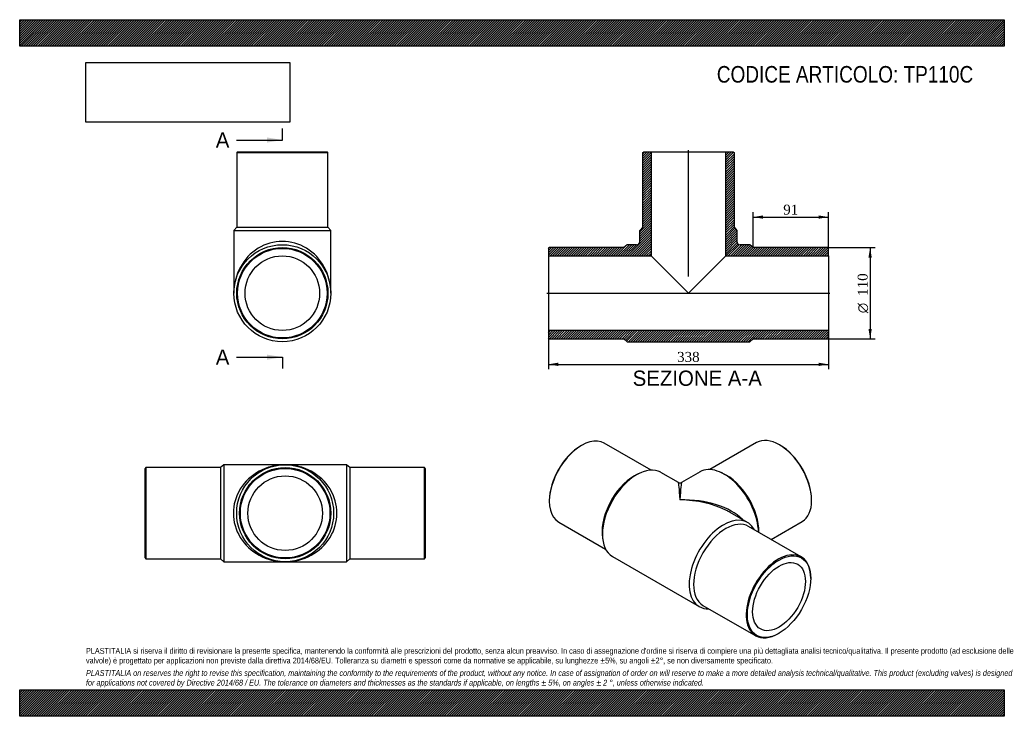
# Model space of a CAD drawing. Header units: millimetres. Extents: x 0 to 1188, y 0 to 840.
import ezdxf
from ezdxf.enums import TextEntityAlignment as Align
from ezdxf.lldxf.tags import DXFTag

# ---------------------------------------------------------------- set-up
doc = ezdxf.new("R2010")
doc.units = ezdxf.units.MM
doc.header["$LTSCALE"] = 4
for name, color, linetype in [('Default', 7, 'Continuous'), ('DV4_Default', 7, 'Continuous'), ('TP110C', 7, 'Continuous')]:
    doc.layers.add(name, color=color, linetype=linetype)
doc.styles.add('SEACAD_Solid_Edge_ANSI', font='seans.ttf')
doc.styles.add('SEACAD_Solid_Edge_ANSI1_Symbols', font='semeca1.ttf')
doc.styles.add('SEACAD_Times_New_Roman', font='times.ttf')
tags = doc.linetypes.add('CENTER2', pattern=[28.575, 19.05, -3.175, 3.175, -3.175]).pattern_tags.tags
tags[10:11] = [DXFTag(74, 4), DXFTag(75, 0), DXFTag(340, '0'), DXFTag(46, 0.0), DXFTag(50, 0.0), DXFTag(44, 0.0), DXFTag(45, 0.0)]
tags[8:9] = [DXFTag(74, 4), DXFTag(75, 0), DXFTag(340, '0'), DXFTag(46, 0.0), DXFTag(50, 0.0), DXFTag(44, 0.0), DXFTag(45, 0.0)]
tags[6:7] = [DXFTag(74, 4), DXFTag(75, 0), DXFTag(340, '0'), DXFTag(46, 0.0), DXFTag(50, 0.0), DXFTag(44, 0.0), DXFTag(45, 0.0)]
tags[4:5] = [DXFTag(74, 4), DXFTag(75, 0), DXFTag(340, '0'), DXFTag(46, 0.0), DXFTag(50, 0.0), DXFTag(44, 0.0), DXFTag(45, 0.0)]
doc.dimstyles.new('ANSImm', dxfattribs={"dimtxt": 12, "dimasz": 12, "dimexe": 6, "dimexo": 0, "dimgap": 3, "dimtad": 1, "dimdsep": 46, "dimtxsty": 'SEACAD_Times_New_Roman', "dimblk1": '_SE_FILLED', "dimblk2": '_SE_FILLED', "dimsah": 1, "dimcen": 6, "dimazin": 0, "dimtfac": 0.85, "dimtdec": 3, "dimtofl": 0, "dimtmove": 0, "dimatfit": 3, "dimfxl": 1, "dimarcsym": 0})
picture_1 = doc.add_image_def('image1.jpg', size_in_pixel=(4302, 1260))

# ---------------------------------------------------------------- blocks, each defined once
blk = doc.blocks.new('SE')
at = {"layer": 'TP110C', "color": 7, "linetype": 'Continuous'}
for p, q in [((152.3, 299.9), (151.3, 298.9)), ((151.3, 190.9), (151.3, 298.9)), ((152.3, 299.9), (152.3, 189.9)), ((242.3, 299.9), (152.3, 299.9)), ((246.3, 303.4), (242.3, 299.9)), ((242.3, 299.9), (242.3, 189.9)), ((246.3, 303.4), (246.3, 186.4)), ((320.3, 303.4), (246.3, 303.4)), ((394.3, 303.4), (320.3, 303.4)), ((394.3, 303.4), (394.3, 186.4)), ((398.3, 299.9), (394.3, 303.4)), ((398.3, 299.9), (398.3, 189.9)), ((488.3, 299.9), (398.3, 299.9)), ((488.3, 189.9), (488.3, 299.9)), ((489.3, 298.9), (488.3, 299.9)), ((489.3, 298.9), (489.3, 190.9)), ((151.3, 190.9), (152.3, 189.9)), ((488.3, 189.9), (489.3, 190.9)), ((152.3, 189.9), (242.3, 189.9)), ((242.3, 189.9), (246.3, 186.4)), ((246.3, 186.4), (320.3, 186.4)), ((320.3, 186.4), (394.3, 186.4)), ((394.3, 186.4), (398.3, 189.9)), ((398.3, 189.9), (488.3, 189.9))]:
    blk.add_line(p, q, dxfattribs=at)
for radius in [58.5, 55, 54, 45]:
    blk.add_circle((320.3, 244.9), radius, dxfattribs=at)
for major_axis in [(62.5, 0), (-62.5, 0)]:
    blk.add_ellipse((320.3, 244.9), major_axis=major_axis, ratio=0.936, start_param=1.570796, end_param=4.712389, dxfattribs=at)
blk = doc.blocks.new('SE1')
at = {"layer": 'TP110C', "color": 7, "linetype": 'Continuous'}
for p, q in [((677.9, 326.7), (677.2, 326.3)), ((761.9, 296.9), (705.4, 329.5)), ((889.1, 330.1), (832.6, 297.5)), ((917.3, 327), (916.6, 327.4)), ((749.3, 293.7), (746.2, 292.3)), ((794.7, 282), (773.7, 294.1)), ((820.9, 294.7), (798.7, 282)), ((848.4, 293), (845.2, 294.3)), ((639, 260.2), (639, 259.4)), ((955.5, 260), (955.5, 260.8)), ((878.3, 233.7), (857.2, 245.9)), ((650.4, 234.2), (706.9, 201.6)), ((943, 192.3), (879.4, 229)), ((906.7, 213.3), (944.1, 234.8)), ((703, 217.5), (703.3, 214.1)), ((715.2, 192.8), (819.8, 132.4)), ((954.4, 166.3), (954.4, 167.1)), ((824.4, 133.8), (888, 97)), ((915.5, 99.8), (916.2, 100.2))]:
    blk.add_line(p, q, dxfattribs=at)
blk.add_arc((796.7, 285.4), 4, 240.4671, 299.0734, dxfattribs=at)
for centre, major_axis, ratio, start_param, end_param in [((677.9, 281.8), (27.5, 47.6), 0.57735, 0, 3.141593), ((916.6, 282.5), (-27.5, 47.6), 0.57735, 3.141593, 6.283185), ((677.2, 282.2), (-27, -46.8), 0.57735, 3.926991, 5.497787), ((917.3, 282.9), (27, -46.8), 0.57735, 0.785398, 2.356194), ((744.4, 243.5), (-29.2, -50.7), 0.57735, 3.141593, 6.283185), ((850.1, 244.1), (-29.3, 50.7), 0.57735, 3.966005, 6.283185), ((741.6, 245.1), (-27.5, -47.6), 0.57735, 3.808703, 5.616075), ((852.9, 245.7), (-27.5, 47.6), 0.57735, 3.895745, 5.616075), ((796.7, 213.3), (2, -68.7), 0.028588, 2.338543, 3.123941), ((796.7, 213.3), (-2, -68.7), 0.028588, 3.159244, 3.944643), ((796.7, 213.3), (-85.5, -2.4), 0.557969, 3.618573, 4.696923), ((796.7, 213.3), (-85.5, 2.4), 0.557969, 4.013885, 4.727855), ((849.1, 183), (-29.2, -50.7), 0.57735, 2.793928, 6.283185), ((851.9, 181.4), (-27.5, -47.6), 0.57735, 3.141593, 6.283185), ((796.7, 213.3), (-85.5, 2.4), 0.557969, 3.942457, 4.013885), ((915.5, 144.7), (-27.5, -47.6), 0.57735, 2.356194, 6.283185), ((849.1, 183), (-29.2, -50.7), 0.57735, 0, 0.347665), ((915.5, 144.7), (-27.5, -47.6), 0.57735, 0, 0.785398)]:
    blk.add_ellipse(centre, major_axis=major_axis, ratio=ratio, start_param=start_param, end_param=end_param, dxfattribs=at)
for major_axis in [(27, 46.8), (-22.5, -39)]:
    blk.add_ellipse((916.2, 144.3), major_axis=major_axis, ratio=0.57735, dxfattribs=at)
blk = doc.blocks.new('SE2')
at = {"layer": 'TP110C', "color": 7, "linetype": 'Continuous'}
for p, q in [((262.9, 680.7), (261.9, 679.7)), ((261.9, 679.7), (371.9, 679.7)), ((261.9, 679.7), (261.9, 589.7)), ((262.9, 680.7), (370.9, 680.7)), ((371.9, 679.7), (370.9, 680.7)), ((371.9, 589.7), (371.9, 679.7)), ((261.9, 589.7), (258.4, 585.7)), ((258.4, 585.7), (375.4, 585.7)), ((258.4, 585.7), (258.4, 510.2)), ((261.9, 589.7), (371.9, 589.7)), ((375.4, 585.7), (371.9, 589.7)), ((375.4, 510.2), (375.4, 585.7))]:
    blk.add_line(p, q, dxfattribs=at)
for radius in [58.5, 55, 54, 45]:
    blk.add_circle((316.9, 510.2), radius, dxfattribs=at)
blk.add_ellipse((316.9, 510.2), major_axis=(0, -62.5), ratio=0.936, start_param=1.570796, end_param=4.712389, dxfattribs=at)
blk = doc.blocks.new('SE4')
at = {"color": 7, "linetype": 'Continuous', "style": 'SEACAD_Solid_Edge_ANSI'}
blk.add_text('A', height=18.4, dxfattribs=at).set_placement((236.6, 704.1), align=Align.TOP_LEFT)
blk = doc.blocks.new('SE5')
at = {"color": 7, "linetype": 'Continuous', "style": 'SEACAD_Solid_Edge_ANSI'}
blk.add_text('A', height=18.4, dxfattribs=at).set_placement((236.6, 442.3), align=Align.TOP_LEFT)
blk = doc.blocks.new('SEANNOT_GROUP')
at = {"linetype": 'Continuous'}
blk.add_hatch(color=7, dxfattribs=at).paths.add_polyline_path([(298.5, 691.8), (316.9, 694.9), (298.5, 698)])
at = {"color": 7, "linetype": 'Continuous'}
blk.add_lwpolyline([(261.7, 694.9), (316.9, 694.9)], dxfattribs=at)
blk = doc.blocks.new('SEANNOT_GROUP1')
at = {"linetype": 'Continuous'}
blk.add_hatch(color=7, dxfattribs=at).paths.add_polyline_path([(298.5, 430), (316.9, 433.1), (298.5, 436.1)])
at = {"color": 7, "linetype": 'Continuous'}
blk.add_lwpolyline([(261.7, 433.1), (316.9, 433.1)], dxfattribs=at)
blk = doc.blocks.new('SE3')
at = {"layer": 'Default', "color": 7, "linetype": 'CENTER2'}
for p, q in [((316.9, 694.9), (316.9, 708.7)), ((316.9, 433.1), (316.9, 419.3))]:
    blk.add_line(p, q, dxfattribs=at)
at = {"layer": 'Default', "color": 7, "linetype": 'CENTER2', "const_width": 0.0001}
blk.add_lwpolyline([(316.9, 694.9), (316.9, 433.1)], dxfattribs=at)
at = {"layer": 'Default'}
for name in ['SE4', 'SEANNOT_GROUP', 'SE5', 'SEANNOT_GROUP1']:
    blk.add_blockref(name, (0, 0), dxfattribs=at)
blk = doc.blocks.new('SE6')
at = {"layer": 'TP110C', "linetype": 'Continuous'}
h = blk.add_hatch(dxfattribs=at)
h.set_pattern_fill('LINE', scale=0.629921, angle=45, style=0)
edge = h.paths.add_edge_path()
edge.add_line((751.9, 589.7), (748.4, 585.7))
edge.add_line((748.4, 585.7), (748.4, 572.7))
edge.add_arc((744.4, 572.7), 4, 270, 360, ccw=False)
edge.add_line((744.4, 568.7), (732.9, 568.7))
edge.add_line((732.9, 568.7), (728.9, 565.2))
edge.add_line((728.9, 565.2), (638.9, 565.2))
edge.add_line((638.9, 565.2), (637.9, 564.2))
edge.add_line((637.9, 564.2), (637.9, 555.2))
edge.add_line((637.9, 555.2), (761.9, 555.2))
edge.add_line((761.9, 555.2), (761.9, 680.7))
edge.add_line((761.9, 680.7), (752.9, 680.7))
edge.add_line((752.9, 680.7), (751.9, 679.7))
edge.add_line((751.9, 679.7), (751.9, 589.7))
h = blk.add_hatch(dxfattribs=at)
h.set_pattern_fill('LINE', scale=0.629921, angle=45, style=0)
edge = h.paths.add_edge_path()
edge.add_line((861.9, 589.7), (861.9, 679.7))
edge.add_line((861.9, 679.7), (860.9, 680.7))
edge.add_line((860.9, 680.7), (851.9, 680.7))
edge.add_line((851.9, 680.7), (851.9, 555.2))
edge.add_line((851.9, 555.2), (975.9, 555.2))
edge.add_line((975.9, 555.2), (975.9, 564.2))
edge.add_line((975.9, 564.2), (974.9, 565.2))
edge.add_line((974.9, 565.2), (884.9, 565.2))
edge.add_line((884.9, 565.2), (880.9, 568.7))
edge.add_line((880.9, 568.7), (869.4, 568.7))
edge.add_arc((869.4, 572.7), 4, 180, 270, ccw=False)
edge.add_line((865.4, 572.7), (865.4, 585.7))
edge.add_line((865.4, 585.7), (861.9, 589.7))
h = blk.add_hatch(dxfattribs=at)
h.set_pattern_fill('LINE', scale=0.629921, angle=45, style=0)
h.paths.add_polyline_path([(975.9, 456.2), (975.9, 465.2), (637.9, 465.2), (637.9, 456.2), (638.9, 455.2), (728.9, 455.2), (732.9, 451.7), (880.9, 451.7), (884.9, 455.2), (974.9, 455.2)])
at = {"layer": 'DV4_Default', "color": 7, "linetype": 'CENTER2'}
for p, q in [((806.9, 530.2), (806.9, 682.5)), ((636.1, 510.2), (977.6, 510.2))]:
    blk.add_line(p, q, dxfattribs=at)
at = {"layer": 'TP110C', "color": 7, "linetype": 'Continuous'}
for p, q in [((751.9, 679.7), (752.9, 680.7)), ((751.9, 589.7), (751.9, 679.7)), ((752.9, 680.7), (761.9, 680.7)), ((761.9, 680.7), (851.9, 680.7)), ((761.9, 680.7), (761.9, 555.2)), ((851.9, 680.7), (860.9, 680.7)), ((851.9, 555.2), (851.9, 680.7)), ((860.9, 680.7), (861.9, 679.7)), ((861.9, 679.7), (861.9, 589.7)), ((748.4, 585.7), (751.9, 589.7)), ((748.4, 572.7), (748.4, 585.7)), ((861.9, 589.7), (865.4, 585.7)), ((865.4, 585.7), (865.4, 572.7)), ((637.9, 564.2), (638.9, 565.2)), ((637.9, 564.2), (637.9, 555.2)), ((728.9, 565.2), (638.9, 565.2)), ((732.9, 568.7), (728.9, 565.2)), ((744.4, 568.7), (732.9, 568.7)), ((880.9, 568.7), (869.4, 568.7)), ((884.9, 565.2), (880.9, 568.7)), ((974.9, 565.2), (884.9, 565.2)), ((974.9, 565.2), (975.9, 564.2)), ((975.9, 555.2), (975.9, 564.2)), ((637.9, 555.2), (637.9, 465.2)), ((637.9, 555.2), (761.9, 555.2)), ((761.9, 555.2), (806.9, 510.2)), ((806.9, 510.2), (851.9, 555.2)), ((851.9, 555.2), (975.9, 555.2)), ((975.9, 555.2), (975.9, 465.2)), ((975.9, 465.2), (637.9, 465.2)), ((637.9, 465.2), (637.9, 456.2)), ((975.9, 456.2), (975.9, 465.2)), ((638.9, 455.2), (637.9, 456.2)), ((638.9, 455.2), (728.9, 455.2)), ((728.9, 455.2), (732.9, 451.7)), ((732.9, 451.7), (880.9, 451.7)), ((880.9, 451.7), (884.9, 455.2)), ((884.9, 455.2), (974.9, 455.2)), ((975.9, 456.2), (974.9, 455.2))]:
    blk.add_line(p, q, dxfattribs=at)
for centre, start, end in [((744.4, 572.7), 270, 0), ((869.4, 572.7), 180, 270)]:
    blk.add_arc(centre, 4, start, end, dxfattribs=at)
blk = doc.blocks.new('DMBLK354')
at = {"layer": 'Default', "linetype": 'Continuous'}
for points in [[(649.9, 422.4), (649.9, 426.4), (637.9, 424.4)], [(963.9, 422.4), (975.9, 424.4), (963.9, 426.4)]]:
    blk.add_hatch(color=7, dxfattribs=at).paths.add_polyline_path(points)
at = {"layer": 'Default', "color": 7, "linetype": 'Continuous'}
for p, q in [((637.9, 465.2), (637.9, 418.4)), ((975.9, 465.2), (975.9, 418.4)), ((637.9, 424.4), (975.9, 424.4))]:
    blk.add_line(p, q, dxfattribs=at)
at = {"layer": 'Default', "color": 7, "linetype": 'Continuous', "style": 'SEACAD_Times_New_Roman'}
blk.add_text('338', height=12, dxfattribs=at).set_placement((793.2, 439.4), align=Align.TOP_LEFT)
blk = doc.blocks.new('_SE_FILLED')
at = {"color": 0}
blk.add_line((0, 0), (-1, 0), dxfattribs=at)
blk.add_solid([(0, 0), (-1, -0.1665), (-1, 0.1665), (0, 0)], dxfattribs=at)
blk = doc.blocks.new('DMBLK355')
at = {"layer": 'Default', "linetype": 'Continuous'}
for points in [[(896.9, 604), (884.9, 602), (896.9, 600)], [(963.9, 604), (963.9, 600), (975.9, 602)]]:
    blk.add_hatch(color=7, dxfattribs=at).paths.add_polyline_path(points)
at = {"layer": 'Default', "color": 7, "linetype": 'Continuous'}
for p, q in [((884.9, 565.2), (884.9, 608)), ((975.9, 559.7), (975.9, 608)), ((884.9, 602), (975.9, 602))]:
    blk.add_line(p, q, dxfattribs=at)
at = {"layer": 'Default', "color": 7, "linetype": 'Continuous', "style": 'SEACAD_Times_New_Roman'}
blk.add_text('91', height=12, dxfattribs=at).set_placement((921.3, 617), align=Align.TOP_LEFT)
blk = doc.blocks.new('GDimGGroup')
at = {"layer": 'Default', "linetype": 'Continuous'}
for points in [[(1028.1, 553.2), (1026.1, 565.2), (1024.1, 553.2)], [(1028.1, 467.2), (1024.1, 467.2), (1026.1, 455.2)]]:
    blk.add_hatch(color=7, dxfattribs=at).paths.add_polyline_path(points)
at = {"layer": 'Default', "color": 7, "linetype": 'Continuous'}
for p, q in [((974.9, 565.2), (1032.1, 565.2)), ((1026.1, 565.2), (1026.1, 455.2)), ((974.9, 455.2), (1032.1, 455.2))]:
    blk.add_line(p, q, dxfattribs=at)
for s, style, p in [('110', 'SEACAD_Times_New_Roman', (1011.1, 507)), ('O', 'SEACAD_Solid_Edge_ANSI1_Symbols', (1011.1, 486.1))]:
    blk.add_text(s, height=12, rotation=90, dxfattribs=dict(at, style=style)).set_placement(p, align=Align.TOP_LEFT)

msp = doc.modelspace()

# ---------------------------------------------------------------- hatches: boundary and pattern name
at = {"layer": 'Default', "linetype": 'Continuous'}
h = msp.add_hatch(dxfattribs=at)
h.set_pattern_fill('LINE', scale=0.629921, angle=45, style=0)
h.paths.add_polyline_path([(1188, 808), (1188, 840), (0, 840), (0, 808)])
for points in [[(1188, 808), (1188, 840), (0, 840), (0, 808)], [(1188, 0), (1188, 32), (0, 32), (0, 0)]]:
    msp.add_hatch(color=7, dxfattribs=at).paths.add_polyline_path(points)
h = msp.add_hatch(dxfattribs=at)
h.set_pattern_fill('LINE', scale=0.629921, angle=45, style=0)
h.paths.add_polyline_path([(1188, 0), (1188, 32), (0, 32), (0, 0)])

# ---------------------------------------------------------------- linework, layer by layer
at = {"layer": 'Default', "color": 7, "linetype": 'Continuous'}
for p, q in [((0, 840), (1188, 840)), ((0, 808), (0, 840)), ((1188, 840), (1188, 808)), ((1188, 808), (0, 808)), ((0, 32), (1188, 32)), ((0, 0), (0, 32)), ((1188, 32), (1188, 0)), ((1188, 0), (0, 0))]:
    msp.add_line(p, q, dxfattribs=at)

# ---------------------------------------------------------------- block references
at = {"layer": 'Default'}
for name in ['SE3', 'SE2', 'SE6', 'GDimGGroup', 'SE1', 'SE']:
    msp.add_blockref(name, (0, 0), dxfattribs=at)

# ---------------------------------------------------------------- texts
at = {"layer": 'Default', "color": 7, "linetype": 'Continuous', "style": 'SEACAD_Solid_Edge_ANSI'}
msp.add_text('SEZIONE A-A', height=18.4, dxfattribs=at).set_placement((739.573, 416.898), align=Align.TOP_LEFT)
at = {"layer": 'Default', "attachment_point": 1}
for s, insert, char_height, width in [('{\\fArial Narrow|b0||i0||c0|p34;\\C7;\\H20.;\\W1.;CODICE ARTICOLO: TP110C}', (841.145, 784.134), 20, 332.27914), ("{\\fArial Narrow|b0||i0||c0|p34;\\C7;\\H7.;\\W1.;PLASTITALIA si riserva il diritto di revisionare la presente specifica, mantenendo la conformità alle prescrizioni del prodotto, senza alcun preavviso. In caso di assegnazione d'ordine si riserva di compiere una più dettagliata analisi tecnico/qualitativa. Il presente prodotto (ad esclusione delle \\P}{\\fArial Narrow|b0||i0||c0|p34;\\C7;\\H7.;\\W1.;valvole) è progettato per applicazioni non previste dalla direttiva 2014/68/EU. Tolleranza su diametri e spessori come da normative se applicabile, su lunghezze ±5%, su angoli ±2°, se non diversamente specificato.\\P}{\\fArial Narrow|b0||i0||c0|p34;\\C7;\\H2.;\\W1.;   \\P}{\\fArial Narrow|b0||i1||c0|p34;\\C7;\\H7.;\\W1.;PLASTITALIA on reserves the right to revise this specification, maintaining the conformity to the requirements of the product, without any notice. In case of assignation of order on will reserve to make a more detailed analysis technical/qualitative. This product (excluding valves) is designed \\P}{\\fArial Narrow|b0||i1||c0|p34;\\C7;\\H7.;\\W1.;for applications not covered by Directive 2014/68 / EU. The tolerance on diameters and thicknesses as the standards if applicable, on lengths ± 5%, on angles ± 2 °, unless otherwise indicated.\\P}", (80, 82.409), 7, 1028)]:
    msp.add_mtext(s, dxfattribs=dict(at, insert=insert, char_height=char_height, width=width))

# ---------------------------------------------------------------- dimensions: what is measured, and where the dimension line sits
at = {"layer": 'Default', "color": 7, "linetype": 'Continuous'}
dim = msp.add_linear_dim(base=(975.865, 601.994), p1=(884.865, 565.209), p2=(975.865, 559.709), text='\\A1;<>', dimstyle='ANSImm', dxfattribs=at)
dim.commit()
dim.dimension.update_dxf_attribs({"geometry": 'DMBLK355', "text_midpoint": (930.365, 601.994), "dimtype": 160})
dim = msp.add_linear_dim(base=(637.865, 424.429), p1=(637.865, 465.209), p2=(975.865, 465.209), angle=360, text='\\A1;<>', dimstyle='ANSImm', dxfattribs=at)
dim.commit()
dim.dimension.update_dxf_attribs({"geometry": 'DMBLK354', "text_midpoint": (806.865, 424.429), "dimtype": 161})

# ---------------------------------------------------------------- pictures from other files: only their frames are drawn
image = msp.add_image(picture_1, insert=(80, 716.413), size_in_units=(245.829, 72))
image.dxf.flags = 7

doc.saveas('drawing.dxf')
